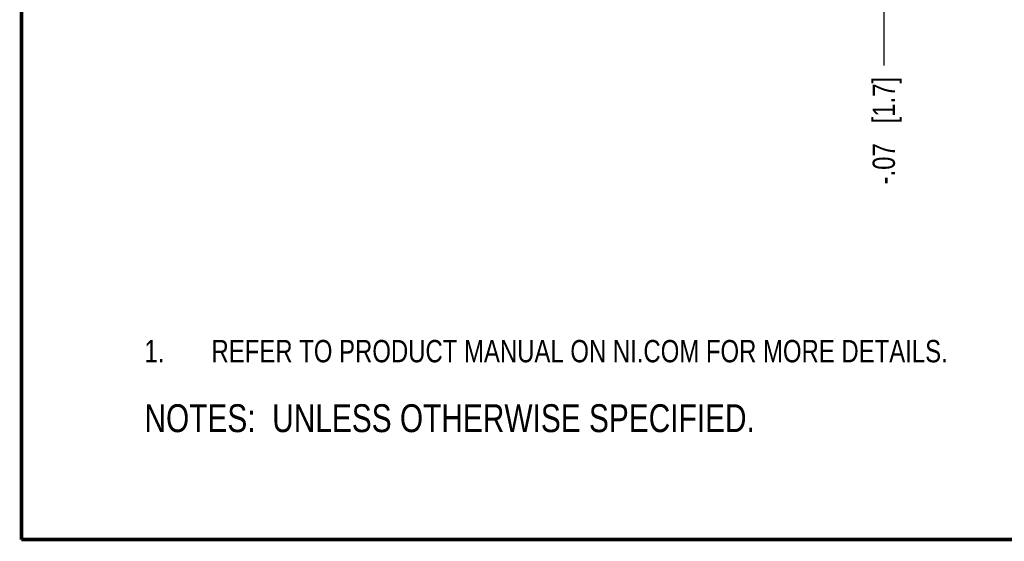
# Model space of a CAD drawing. Header units: inches. Extents: x 0.2 to 16.8, y 0.2 to 10.8.
# Tile 1 of 16: x 0.2 to 5.7, y 0.2 to 3.2. Entities that reach past the tile are written whole.
import ezdxf

# ---------------------------------------------------------------- set-up
doc = ezdxf.new("R2010")
doc.units = ezdxf.units.IN
doc.header["$LTSCALE"] = 0.935
doc.header["$MEASUREMENT"] = 0
doc.layers.get('0').update_dxf_attribs({"linetype": 'CONTINUOUS'})
doc.layers.add('DETAIL', color=7, linetype='CONTINUOUS')
doc.layers.add('DIMENSIONS', color=7, linetype='CONTINUOUS')
doc.styles.get("Standard").update_dxf_attribs({"font": 'txt', "width": 0.8})
doc.dimstyles.new('DIMSTYLE_1', dxfattribs={"dimtxt": 0.125, "dimasz": 0.18, "dimexe": 0.125, "dimexo": 0.0625, "dimgap": 0.03125, "dimtad": 0, "dimtih": 1, "dimtoh": 1, "dimzin": 4, "dimdsep": 46, "dimtxsty": 'STANDARD', "dimblk": '_FILLED', "dimblk1": '_FILLED', "dimblk2": '_FILLED', "dimcen": 0.09, "dimadec": 0, "dimazin": 0, "dimtp": 0.001, "dimtm": 0.001, "dimtfac": 1, "dimtofl": 0, "dimtmove": 0, "dimatfit": 3, "dimldrblk": '_FILLED', "dimfxl": 1, "dimtolj": 1, "dimtzin": 4, "dimarcsym": 0})

# ---------------------------------------------------------------- blocks, each defined once
blk = doc.blocks.new('CUSTOM_NOTE_BL0', base_point=(3.6751, 1.3124))
at = {"color": 2, "linetype": 'CONTINUOUS', "width": 0.8}
for s, p in [('REFER TO PRODUCT MANUAL ON NI.COM FOR MORE DETAILS.', (1.3125, 1.25)), ('1.', (0.9376, 1.2498))]:
    blk.add_text(s, height=0.125, dxfattribs=at).set_placement(p)
blk = doc.blocks.new('*D17')
at = {"layer": 'DIMENSIONS', "color": 2, "linetype": 'CONTINUOUS'}
blk.add_line((5.0707, 3.7039), (5.0707, 2.9097), dxfattribs=at)
at = {"layer": 'DIMENSIONS', "color": 2, "linetype": 'CONTINUOUS', "insert": (5.0082, 2.8472), "char_height": 0.125, "width": 1.025, "attachment_point": 3, "rotation": 90, "line_spacing_factor": 0.9}
blk.add_mtext('-.07{\\Ftxt.shx;\\W1.000000;\\H0.125000; }[1.7]', dxfattribs=at)
blk = doc.blocks.new('_FILLED')
at = {"color": 0, "linetype": 'BYBLOCK'}
blk.add_solid([(0, 0), (-1, 0.174), (-1, -0.174)], dxfattribs=at)
blk = doc.blocks.new('NOTES_HEADER_BL1', base_point=(3.1215, 0.9375))
at = {"layer": 'DETAIL', "color": 2, "linetype": 'CONTINUOUS', "width": 0.8}
blk.add_text('NOTES:  UNLESS OTHERWISE SPECIFIED.', height=0.156, dxfattribs=at).set_placement((0.9375, 0.8595))

msp = doc.modelspace()

# ---------------------------------------------------------------- linework, layer by layer
at = {"color": 7, "linetype": 'CONTINUOUS', "const_width": 0.02}
for points in [[(0.25, 10.7586), (0.25, 0.2586)], [(0.25, 0.2586), (16.75, 0.2586)]]:
    msp.add_lwpolyline(points, dxfattribs=at)

# ---------------------------------------------------------------- block references
at = {"color": 2, "linetype": 'CONTINUOUS'}
msp.add_blockref('CUSTOM_NOTE_BL0', (3.6751, 1.3124), dxfattribs=at)
at = {"layer": 'DETAIL', "color": 2, "linetype": 'CONTINUOUS'}
msp.add_blockref('NOTES_HEADER_BL1', (3.1215, 0.9375), dxfattribs=at)

# ---------------------------------------------------------------- dimensions: what is measured, and where the dimension line sits
at = {"layer": 'DIMENSIONS', "color": 2, "linetype": 'CONTINUOUS'}
dim = msp.add_ordinate_dim(feature_location=(5.0707, 3.7039), offset=(0, -0.7942), dtype=1, origin=(5.1366, 3.7664), text='-<>', dimstyle='DIMSTYLE_1', dxfattribs=at)
dim.commit()
dim.dimension.update_dxf_attribs({"geometry": '*D17', "text_midpoint": (5.0707, 2.3347)})

doc.saveas('drawing.dxf')
